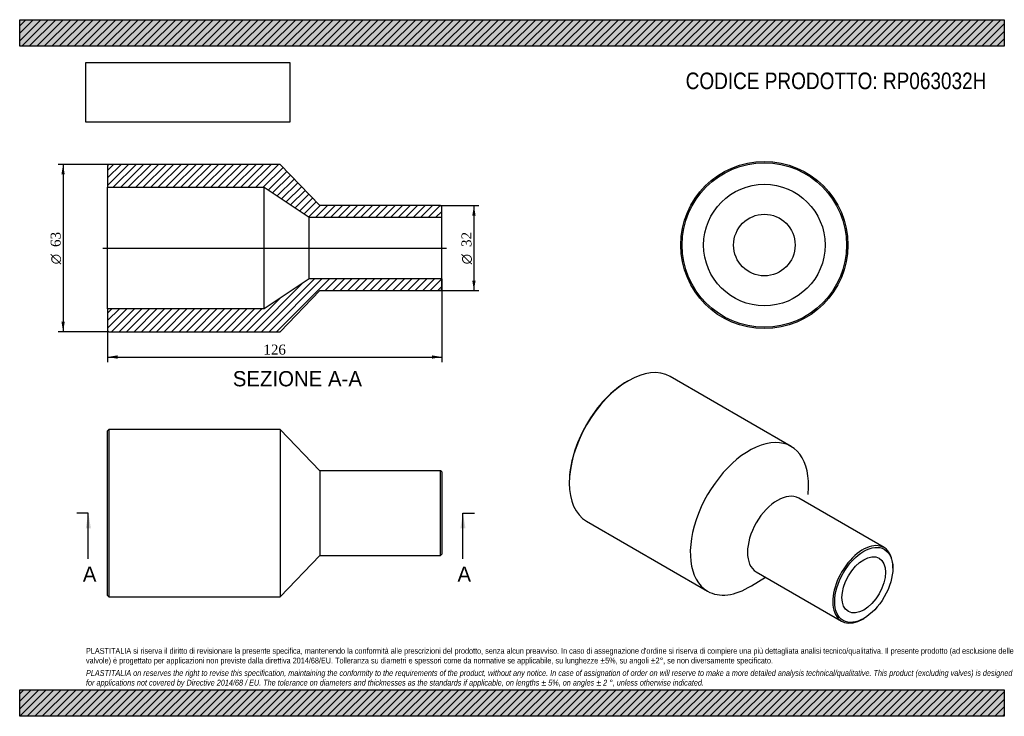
# Model space of a CAD drawing. Header units: millimetres. Extents: x 0 to 371, y 0 to 263.
import ezdxf
from ezdxf.enums import TextEntityAlignment as Align
from ezdxf.lldxf.tags import DXFTag

# ---------------------------------------------------------------- set-up
doc = ezdxf.new("R2010")
doc.units = ezdxf.units.MM
doc.header["$LTSCALE"] = 1.25
for name, color, linetype in [('Default', 7, 'Continuous'), ('DV4_Default', 7, 'Continuous'), ('RP063032H', 7, 'Continuous')]:
    doc.layers.add(name, color=color, linetype=linetype)
doc.styles.add('SEACAD_Solid_Edge_ANSI', font='seans.ttf')
doc.styles.add('SEACAD_Solid_Edge_ANSI1_Symbols', font='semeca1.ttf')
doc.styles.add('SEACAD_Times_New_Roman', font='times.ttf')
tags = doc.linetypes.add('CENTER2', pattern=[28.575, 19.05, -3.175, 3.175, -3.175]).pattern_tags.tags
tags[10:11] = [DXFTag(74, 4), DXFTag(75, 0), DXFTag(340, '0'), DXFTag(46, 0.0), DXFTag(50, 0.0), DXFTag(44, 0.0), DXFTag(45, 0.0)]
tags[8:9] = [DXFTag(74, 4), DXFTag(75, 0), DXFTag(340, '0'), DXFTag(46, 0.0), DXFTag(50, 0.0), DXFTag(44, 0.0), DXFTag(45, 0.0)]
tags[6:7] = [DXFTag(74, 4), DXFTag(75, 0), DXFTag(340, '0'), DXFTag(46, 0.0), DXFTag(50, 0.0), DXFTag(44, 0.0), DXFTag(45, 0.0)]
tags[4:5] = [DXFTag(74, 4), DXFTag(75, 0), DXFTag(340, '0'), DXFTag(46, 0.0), DXFTag(50, 0.0), DXFTag(44, 0.0), DXFTag(45, 0.0)]
doc.dimstyles.new('ANSImm', dxfattribs={"dimtxt": 3.75, "dimasz": 3.75, "dimexe": 1.875, "dimexo": 0, "dimgap": 0.9375, "dimtad": 1, "dimdsep": 46, "dimtxsty": 'SEACAD_Times_New_Roman', "dimblk1": '_SE_FILLED', "dimblk2": '_SE_FILLED', "dimsah": 1, "dimcen": 1.875, "dimazin": 0, "dimtfac": 0.85, "dimtdec": 3, "dimtofl": 0, "dimtmove": 0, "dimatfit": 3, "dimfxl": 1, "dimarcsym": 0})
picture_1 = doc.add_image_def('image1.jpg', size_in_pixel=(4302, 1260))

# ---------------------------------------------------------------- blocks, each defined once
blk = doc.blocks.new('SE')
at = {"layer": 'RP063032H', "color": 7, "linetype": 'Continuous'}
for p, q in [((33.65, 108.06), (33.15, 107.56)), ((33.65, 108.06), (33.65, 45.06)), ((98.15, 108.06), (33.65, 108.06)), ((98.15, 108.06), (98.15, 45.06)), ((113.15, 92.56), (98.15, 108.06)), ((33.15, 45.56), (33.15, 107.56)), ((113.15, 92.56), (113.15, 60.56)), ((158.65, 92.56), (113.15, 92.56)), ((158.65, 60.56), (158.65, 92.56)), ((159.15, 92.06), (158.65, 92.56)), ((159.15, 92.06), (159.15, 61.06)), ((98.15, 45.06), (113.15, 60.56)), ((113.15, 60.56), (158.65, 60.56)), ((158.65, 60.56), (159.15, 61.06)), ((33.15, 45.56), (33.65, 45.06)), ((33.65, 45.06), (98.15, 45.06))]:
    blk.add_line(p, q, dxfattribs=at)
blk = doc.blocks.new('SE1')
at = {"layer": 'RP063032H', "color": 7, "linetype": 'Continuous'}
for p, q in [((229.51, 126.47), (229.16, 126.27)), ((290.87, 101.7), (245.26, 128.03)), ((207.23, 88.3), (207.23, 87.89)), ((297.3, 83.6), (297.38, 86.4)), ((325.9, 63.58), (293.72, 82.15)), ((213.76, 73.47), (259.37, 47.14)), ((329.21, 55.85), (329.21, 56.25)), ((275.87, 49.15), (281.2, 52.44)), ((277.72, 54.44), (309.9, 35.87)), ((317.9, 36.66), (318.25, 36.86))]:
    blk.add_line(p, q, dxfattribs=at)
for centre, major_axis, start_param, end_param in [((229.51, 100.75), (-15.75, -27.28), 3.141593, 6.283185), ((229.16, 100.96), (15.5, 26.85), 0.785398, 2.356195), ((275.12, 74.42), (-15.75, -27.28), 2.32228, 6.283185), ((285.72, 68.3), (-8, -13.86), 3.141593, 6.283185), ((317.9, 49.72), (8, 13.86), 0, 3.926991), ((317.9, 49.72), (8, 13.86), 5.497787, 6.283185), ((275.12, 74.42), (-15.75, -27.28), 0, 0.819313)]:
    blk.add_ellipse(centre, major_axis=major_axis, ratio=0.57735, start_param=start_param, end_param=end_param, dxfattribs=at)
for major_axis in [(-7.75, -13.42), (-5.8, -10.05)]:
    blk.add_ellipse((318.25, 49.52), major_axis=major_axis, ratio=0.57735, dxfattribs=at)
blk = doc.blocks.new('SE2')
at = {"layer": 'RP063032H', "color": 7, "linetype": 'Continuous'}
for radius in [31.5, 31, 22.9, 11.6]:
    blk.add_circle((280.78, 177.58), radius, dxfattribs=at)
blk = doc.blocks.new('SE4')
at = {"color": 7, "linetype": 'Continuous', "style": 'SEACAD_Solid_Edge_ANSI'}
blk.add_text('A', height=5.75, dxfattribs=at).set_placement((23.81, 56.44), align=Align.TOP_LEFT)
blk = doc.blocks.new('SE5')
at = {"color": 7, "linetype": 'Continuous', "style": 'SEACAD_Solid_Edge_ANSI'}
blk.add_text('A', height=5.75, dxfattribs=at).set_placement((165.06, 56.44), align=Align.TOP_LEFT)
blk = doc.blocks.new('SEANNOT_GROUP')
at = {"linetype": 'Continuous'}
blk.add_hatch(color=7, dxfattribs=at).paths.add_polyline_path([(26.84, 70.81), (25.88, 76.56), (24.92, 70.81)])
at = {"color": 7, "linetype": 'Continuous'}
blk.add_lwpolyline([(25.88, 59.31), (25.88, 76.56)], dxfattribs=at)
blk = doc.blocks.new('SEANNOT_GROUP1')
at = {"linetype": 'Continuous'}
blk.add_hatch(color=7, dxfattribs=at).paths.add_polyline_path([(168.09, 70.81), (167.13, 76.56), (166.17, 70.81)])
at = {"color": 7, "linetype": 'Continuous'}
blk.add_lwpolyline([(167.13, 59.31), (167.13, 76.56)], dxfattribs=at)
blk = doc.blocks.new('SE3')
at = {"layer": 'Default', "color": 7, "linetype": 'CENTER2'}
for p, q in [((25.88, 76.56), (21.57, 76.56)), ((167.13, 76.56), (171.45, 76.56))]:
    blk.add_line(p, q, dxfattribs=at)
at = {"layer": 'Default', "color": 7, "linetype": 'CENTER2', "const_width": 0.0001}
blk.add_lwpolyline([(25.88, 76.56), (167.13, 76.56)], dxfattribs=at)
at = {"layer": 'Default'}
for name in ['SEANNOT_GROUP', 'SEANNOT_GROUP1', 'SE4', 'SE5']:
    blk.add_blockref(name, (0, 0), dxfattribs=at)
blk = doc.blocks.new('SE6')
at = {"layer": 'RP063032H', "linetype": 'Continuous'}
h = blk.add_hatch(dxfattribs=at)
h.set_pattern_fill('LINE', scale=0.62992, angle=45, style=0)
h.paths.add_polyline_path([(113.15, 192.44), (98.15, 207.94), (33.65, 207.94), (33.15, 207.44), (33.15, 199.34), (92.15, 199.34), (109.15, 188.04), (159.15, 188.04), (159.15, 191.94), (158.65, 192.44)])
h = blk.add_hatch(dxfattribs=at)
h.set_pattern_fill('LINE', scale=0.62992, angle=45, style=0)
h.paths.add_polyline_path([(98.15, 144.94), (113.15, 160.44), (158.65, 160.44), (159.15, 160.94), (159.15, 164.84), (109.15, 164.84), (92.15, 153.54), (33.15, 153.54), (33.15, 145.44), (33.65, 144.94)])
at = {"layer": 'DV4_Default', "color": 7, "linetype": 'CENTER2'}
blk.add_line((31.4, 176.44), (160.9, 176.44), dxfattribs=at)
at = {"layer": 'RP063032H', "color": 7, "linetype": 'Continuous'}
for p, q in [((33.15, 207.44), (33.65, 207.94)), ((98.15, 207.94), (33.65, 207.94)), ((113.15, 192.44), (98.15, 207.94)), ((33.15, 207.44), (33.15, 199.34)), ((33.15, 153.54), (33.15, 199.34)), ((33.15, 199.34), (92.15, 199.34)), ((92.15, 153.54), (92.15, 199.34)), ((92.15, 199.34), (109.15, 188.04)), ((158.65, 192.44), (113.15, 192.44)), ((158.65, 192.44), (159.15, 191.94)), ((159.15, 188.04), (159.15, 191.94)), ((109.15, 164.84), (109.15, 188.04)), ((109.15, 188.04), (159.15, 188.04)), ((159.15, 164.84), (159.15, 188.04)), ((109.15, 164.84), (92.15, 153.54)), ((159.15, 164.84), (109.15, 164.84)), ((159.15, 160.94), (159.15, 164.84)), ((98.15, 144.94), (113.15, 160.44)), ((113.15, 160.44), (158.65, 160.44)), ((159.15, 160.94), (158.65, 160.44)), ((92.15, 153.54), (33.15, 153.54)), ((33.15, 153.54), (33.15, 145.44)), ((33.65, 144.94), (33.15, 145.44)), ((33.65, 144.94), (98.15, 144.94))]:
    blk.add_line(p, q, dxfattribs=at)
blk = doc.blocks.new('GDimGGroup')
at = {"layer": 'Default', "linetype": 'Continuous'}
for points in [[(171.9, 188.69), (171.27, 192.44), (170.65, 188.69)], [(171.9, 164.19), (170.65, 164.19), (171.27, 160.44)]]:
    blk.add_hatch(color=7, dxfattribs=at).paths.add_polyline_path(points)
at = {"layer": 'Default', "color": 7, "linetype": 'Continuous'}
for p, q in [((158.65, 192.44), (173.15, 192.44)), ((171.27, 192.44), (171.27, 160.44)), ((158.65, 160.44), (173.15, 160.44))]:
    blk.add_line(p, q, dxfattribs=at)
for s, style, p in [('32', 'SEACAD_Times_New_Roman', (166.58, 176.86)), ('O', 'SEACAD_Solid_Edge_ANSI1_Symbols', (166.58, 170.33))]:
    blk.add_text(s, height=3.75, rotation=90, dxfattribs=dict(at, style=style)).set_placement(p, align=Align.TOP_LEFT)
blk = doc.blocks.new('GDimGGroup1')
at = {"layer": 'Default', "linetype": 'Continuous'}
for points in [[(15.74, 204.19), (16.99, 204.19), (16.36, 207.94)], [(15.74, 148.69), (16.36, 144.94), (16.99, 148.69)]]:
    blk.add_hatch(color=7, dxfattribs=at).paths.add_polyline_path(points)
at = {"layer": 'Default', "color": 7, "linetype": 'Continuous'}
for p, q in [((33.65, 207.94), (14.49, 207.94)), ((16.36, 207.94), (16.36, 144.94)), ((33.65, 144.94), (14.49, 144.94))]:
    blk.add_line(p, q, dxfattribs=at)
for s, style, p in [('63', 'SEACAD_Times_New_Roman', (11.68, 176.86)), ('O', 'SEACAD_Solid_Edge_ANSI1_Symbols', (11.68, 170.33))]:
    blk.add_text(s, height=3.75, rotation=90, dxfattribs=dict(at, style=style)).set_placement(p, align=Align.TOP_LEFT)
blk = doc.blocks.new('DMBLK112')
at = {"layer": 'Default', "linetype": 'Continuous'}
for points in [[(36.9, 134.76), (36.9, 136.01), (33.15, 135.38)], [(155.4, 134.76), (159.15, 135.38), (155.4, 136.01)]]:
    blk.add_hatch(color=7, dxfattribs=at).paths.add_polyline_path(points)
at = {"layer": 'Default', "color": 7, "linetype": 'Continuous'}
for p, q in [((159.15, 164.84), (159.15, 133.51)), ((33.15, 153.54), (33.15, 133.51)), ((33.15, 135.38), (159.15, 135.38))]:
    blk.add_line(p, q, dxfattribs=at)
at = {"layer": 'Default', "color": 7, "linetype": 'Continuous', "style": 'SEACAD_Times_New_Roman'}
blk.add_text('126', height=3.75, dxfattribs=at).set_placement((91.88, 140.07), align=Align.TOP_LEFT)
blk = doc.blocks.new('_SE_FILLED')
at = {"color": 0}
blk.add_line((0, 0), (-1, 0), dxfattribs=at)
blk.add_solid([(0, 0), (-1, -0.1665), (-1, 0.1665), (0, 0)], dxfattribs=at)

msp = doc.modelspace()

# ---------------------------------------------------------------- hatches: boundary and pattern name
at = {"layer": 'Default', "linetype": 'Continuous'}
h = msp.add_hatch(dxfattribs=at)
h.set_pattern_fill('LINE', scale=0.62992, angle=45, style=0)
h.paths.add_polyline_path([(371.25, 252.5), (371.25, 262.5), (0, 262.5), (0, 252.5)])
for points in [[(371.25, 252.5), (371.25, 262.5), (0, 262.5), (0, 252.5)], [(371.25, 0), (371.25, 10), (0, 10), (0, 0)]]:
    msp.add_hatch(color=7, dxfattribs=at).paths.add_polyline_path(points)
h = msp.add_hatch(dxfattribs=at)
h.set_pattern_fill('LINE', scale=0.62992, angle=45, style=0)
h.paths.add_polyline_path([(371.25, 0), (371.25, 10), (0, 10), (0, 0)])

# ---------------------------------------------------------------- linework, layer by layer
at = {"layer": 'Default', "color": 7, "linetype": 'Continuous'}
for p, q in [((0, 262.5), (371.25, 262.5)), ((0, 252.5), (0, 262.5)), ((371.25, 262.5), (371.25, 252.5)), ((371.25, 252.5), (0, 252.5)), ((0, 10), (371.25, 10)), ((0, 0), (0, 10)), ((371.25, 10), (371.25, 0)), ((371.25, 0), (0, 0))]:
    msp.add_line(p, q, dxfattribs=at)

# ---------------------------------------------------------------- block references
at = {"layer": 'Default'}
for name in ['GDimGGroup1', 'SE6', 'SE2', 'GDimGGroup', 'SE1', 'SE', 'SE3']:
    msp.add_blockref(name, (0, 0), dxfattribs=at)

# ---------------------------------------------------------------- texts
at = {"layer": 'Default', "color": 7, "linetype": 'Continuous', "style": 'SEACAD_Solid_Edge_ANSI'}
msp.add_text('SEZIONE A-A', height=5.75, dxfattribs=at).set_placement((80.353, 130.089), align=Align.TOP_LEFT)
at = {"layer": 'Default', "attachment_point": 1}
for s, insert, char_height, width in [('{\\fArial Narrow|b0||i0||c0|p34;\\C7;\\H6.25;\\W1.;CODICE PRODOTTO: RP063032H}', (251.111, 242.58), 6.25, 113.76848), ("{\\fArial Narrow|b0||i0||c0|p34;\\C7;\\H2.1875;\\W1.;PLASTITALIA si riserva il diritto di revisionare la presente specifica, mantenendo la conformità alle prescrizioni del prodotto, senza alcun preavviso. In caso di assegnazione d'ordine si riserva di compiere una più dettagliata analisi tecnico/qualitativa. Il presente prodotto (ad esclusione delle \\P}{\\fArial Narrow|b0||i0||c0|p34;\\C7;\\H2.1875;\\W1.;valvole) è progettato per applicazioni non previste dalla direttiva 2014/68/EU. Tolleranza su diametri e spessori come da normative se applicabile, su lunghezze ±5%, su angoli ±2°, se non diversamente specificato.\\P}{\\fArial Narrow|b0||i0||c0|p34;\\C7;\\H0.625;\\W1.;   \\P}{\\fArial Narrow|b0||i1||c0|p34;\\C7;\\H2.1875;\\W1.;PLASTITALIA on reserves the right to revise this specification, maintaining the conformity to the requirements of the product, without any notice. In case of assignation of order on will reserve to make a more detailed analysis technical/qualitative. This product (excluding valves) is designed \\P}{\\fArial Narrow|b0||i1||c0|p34;\\C7;\\H2.1875;\\W1.;for applications not covered by Directive 2014/68 / EU. The tolerance on diameters and thicknesses as the standards if applicable, on lengths ± 5%, on angles ± 2 °, unless otherwise indicated.\\P}", (25, 25.753), 2.1875, 321.25)]:
    msp.add_mtext(s, dxfattribs=dict(at, insert=insert, char_height=char_height, width=width))

# ---------------------------------------------------------------- dimensions: what is measured, and where the dimension line sits
at = {"layer": 'Default', "color": 7, "linetype": 'Continuous'}
dim = msp.add_linear_dim(base=(159.149, 135.384), p1=(33.149, 153.541), p2=(159.149, 164.841), text='\\A1;<>', dimstyle='ANSImm', dxfattribs=at)
dim.commit()
dim.dimension.update_dxf_attribs({"geometry": 'DMBLK112', "text_midpoint": (96.149, 135.384), "dimtype": 160})

# ---------------------------------------------------------------- pictures from other files: only their frames are drawn
image = msp.add_image(picture_1, insert=(25, 223.879), size_in_units=(76.821, 22.5))
image.dxf.flags = 7

doc.saveas('drawing.dxf')
